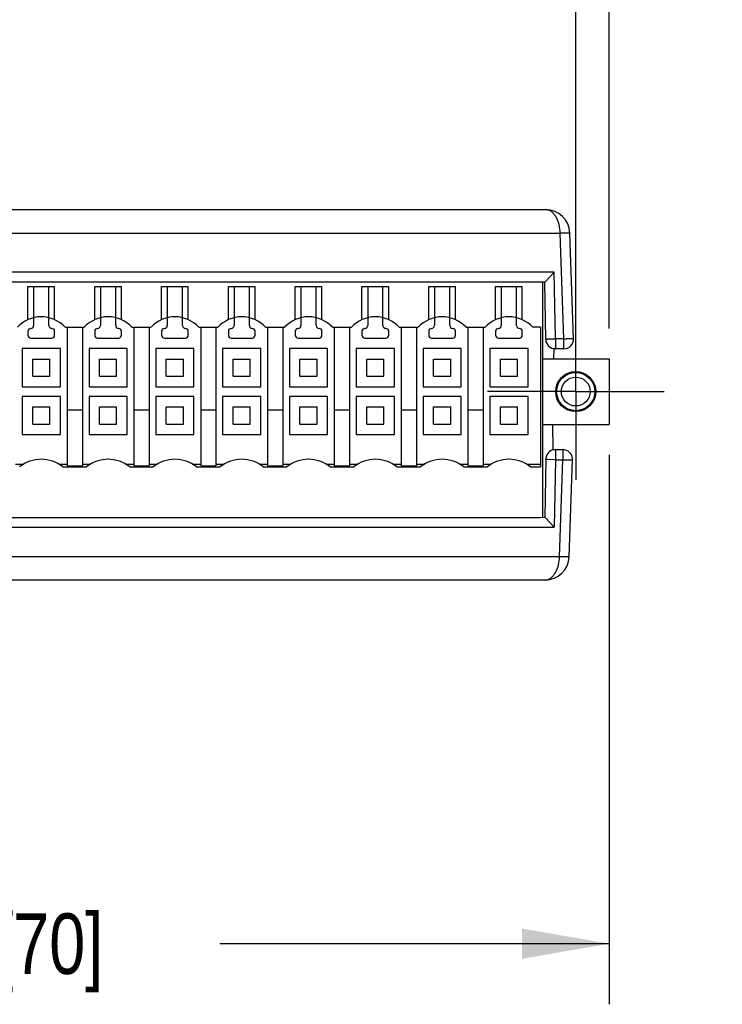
# Model space of a CAD drawing. Header units: inches. Extents: x 0 to 22, y 0 to 17.
# Tile 5 of 53: x 5.7 to 7.2, y 4.5 to 6.6. Entities that reach past the tile are written whole.
import ezdxf

# ---------------------------------------------------------------- set-up
doc = ezdxf.new("R2010")
doc.units = ezdxf.units.IN
doc.header["$LTSCALE"] = 1.21
doc.header["$MEASUREMENT"] = 0
doc.linetypes.add('CENTER', pattern=[0.6, 0.375, -0.075, 0.075, -0.075])
doc.layers.get('0').update_dxf_attribs({"linetype": 'CONTINUOUS'})
doc.layers.add('02___PRT_ALL_AXES', color=7, linetype='CONTINUOUS')
doc.layers.add('DIMENSIONS', color=7, linetype='CONTINUOUS')
doc.styles.get("Standard").update_dxf_attribs({"font": 'txt', "width": 0.8})
doc.dimstyles.new('DIMSTYLE_1', dxfattribs={"dimtxt": 0.125, "dimasz": 0.18, "dimexe": 0.125, "dimexo": 0.0625, "dimgap": 0.0625, "dimtad": 0, "dimtih": 1, "dimtoh": 1, "dimdec": 3, "dimzin": 4, "dimdsep": 46, "dimtxsty": 'STANDARD', "dimblk": '_FILLED', "dimblk1": '_FILLED', "dimblk2": '_FILLED', "dimcen": 0.09, "dimadec": 0, "dimazin": 0, "dimtp": 0.001, "dimtm": 0.001, "dimtfac": 1, "dimtdec": 3, "dimtofl": 0, "dimtmove": 0, "dimatfit": 3, "dimldrblk": '_FILLED', "dimfxl": 1, "dimtolj": 1, "dimtzin": 4, "dimarcsym": 0})

# ---------------------------------------------------------------- blocks, each defined once
blk = doc.blocks.new('_FILLED')
at = {"color": 0, "linetype": 'BYBLOCK'}
blk.add_solid([(0, 0), (-1, 0.174), (-1, -0.174)], dxfattribs=at)
blk = doc.blocks.new('*D9')
at = {"layer": 'DIMENSIONS', "color": 2, "linetype": 'CONTINUOUS'}
for p, q in [((4.2688, 5.8703), (4.2688, 7.7218)), ((6.8869, 5.8703), (6.8869, 7.7218)), ((4.2688, 7.5968), (4.9028, 7.5968)), ((6.8869, 7.5968), (6.2528, 7.5968))]:
    blk.add_line(p, q, dxfattribs=at)
at = {"layer": 'DIMENSIONS', "color": 2, "linetype": 'CONTINUOUS', "xscale": 0.18, "yscale": 0.18, "zscale": 0.18, "rotation": 180}
blk.add_blockref('_FILLED', (4.2688, 7.5968), dxfattribs=at)
at = {"layer": 'DIMENSIONS', "color": 2, "linetype": 'CONTINUOUS', "xscale": 0.18, "yscale": 0.18, "zscale": 0.18}
blk.add_blockref('_FILLED', (6.8869, 7.5968), dxfattribs=at)
at = {"layer": 'DIMENSIONS', "color": 2, "linetype": 'CONTINUOUS', "insert": (5.5778, 7.6593), "char_height": 0.125, "width": 1.225, "attachment_point": 2, "line_spacing_factor": 0.9}
blk.add_mtext('2.618{\\Ftxt.shx;\\W1.000000;\\H0.125000; }[66.5]', dxfattribs=at)
blk = doc.blocks.new('*D11')
at = {"layer": 'DIMENSIONS', "color": 2, "linetype": 'CONTINUOUS'}
for p, q in [((6.8869, 6.0524), (6.8869, 7.0581)), ((6.9558, 5.9382), (6.9558, 7.0581)), ((6.8869, 6.9331), (6.5269, 6.9331)), ((6.9558, 6.9331), (7.2979, 6.9331))]:
    blk.add_line(p, q, dxfattribs=at)
at = {"layer": 'DIMENSIONS', "color": 2, "linetype": 'CONTINUOUS', "xscale": 0.18, "yscale": 0.18, "zscale": 0.18}
blk.add_blockref('_FILLED', (6.8869, 6.9331), dxfattribs=at)
at = {"layer": 'DIMENSIONS', "color": 2, "linetype": 'CONTINUOUS', "xscale": 0.18, "yscale": 0.18, "zscale": 0.18, "rotation": 180}
blk.add_blockref('_FILLED', (6.9558, 6.9331), dxfattribs=at)
at = {"layer": 'DIMENSIONS', "color": 2, "linetype": 'CONTINUOUS', "insert": (7.3604, 6.9956), "char_height": 0.125, "width": 1.125, "attachment_point": 1, "line_spacing_factor": 0.9}
blk.add_mtext('.069{\\Ftxt.shx;\\W1.000000;\\H0.125000; }[1.75]', dxfattribs=at)
blk = doc.blocks.new('*D12')
at = {"layer": 'DIMENSIONS', "color": 2, "linetype": 'CONTINUOUS'}
for p, q in [((4.1999, 5.6774), (4.1999, 4.5441)), ((6.9558, 5.6774), (6.9558, 4.5441)), ((4.1999, 4.6691), (5.0028, 4.6691)), ((6.9558, 4.6691), (6.1528, 4.6691))]:
    blk.add_line(p, q, dxfattribs=at)
at = {"layer": 'DIMENSIONS', "color": 2, "linetype": 'CONTINUOUS', "xscale": 0.18, "yscale": 0.18, "zscale": 0.18, "rotation": 180}
blk.add_blockref('_FILLED', (4.1999, 4.6691), dxfattribs=at)
at = {"layer": 'DIMENSIONS', "color": 2, "linetype": 'CONTINUOUS', "xscale": 0.18, "yscale": 0.18, "zscale": 0.18}
blk.add_blockref('_FILLED', (6.9558, 4.6691), dxfattribs=at)
at = {"layer": 'DIMENSIONS', "color": 2, "linetype": 'CONTINUOUS', "insert": (5.5778, 4.7316), "char_height": 0.125, "width": 1.025, "attachment_point": 2, "line_spacing_factor": 0.9}
blk.add_mtext('2.756{\\Ftxt.shx;\\W1.000000;\\H0.125000; }[70]', dxfattribs=at)

msp = doc.modelspace()

# ---------------------------------------------------------------- linework, layer by layer
at = {"color": 7, "linetype": 'CONTINUOUS'}
for p, q in [((4.3309, 6.1831), (6.8248, 6.1831)), ((4.3009, 6.1348), (6.8547, 6.1348)), ((6.8624, 5.9168), (6.8547, 6.1348)), ((6.8823, 5.9168), (6.8747, 6.1348)), ((6.8426, 6.0538), (4.3131, 6.0538)), ((6.8249, 6.0354), (6.8426, 6.0538)), ((6.845, 5.9168), (6.8426, 6.0538)), ((6.8126, 6.0338), (4.3431, 6.0338)), ((6.8232, 6.0335), (6.8126, 6.0338)), ((6.818, 6.0337), (6.818, 5.5485)), ((6.825, 5.9157), (6.8229, 6.0335)), ((6.8232, 6.0335), (6.8249, 6.0354)), ((5.757, 5.9562), (5.757, 6.0244)), ((5.757, 6.0244), (5.8121, 6.0244)), ((5.7688, 6.0244), (5.7688, 5.9439)), ((5.8003, 5.9439), (5.8003, 6.0244)), ((5.8121, 5.9562), (5.8121, 6.0244)), ((5.8948, 6.0244), (5.9499, 6.0244)), ((5.8948, 5.9562), (5.8948, 6.0244)), ((5.9066, 6.0244), (5.9066, 5.9439)), ((5.9381, 5.9439), (5.9381, 6.0244)), ((5.9499, 5.9562), (5.9499, 6.0244)), ((6.0326, 6.0244), (6.0877, 6.0244)), ((6.0326, 5.9562), (6.0326, 6.0244)), ((6.0444, 6.0244), (6.0444, 5.9439)), ((6.0759, 5.9439), (6.0759, 6.0244)), ((6.0877, 5.9562), (6.0877, 6.0244)), ((6.1704, 6.0244), (6.2255, 6.0244)), ((6.1704, 5.9562), (6.1704, 6.0244)), ((6.1822, 6.0244), (6.1822, 5.9439)), ((6.2137, 5.9439), (6.2137, 6.0244)), ((6.2255, 5.9562), (6.2255, 6.0244)), ((6.3082, 6.0244), (6.3633, 6.0244)), ((6.3082, 5.9562), (6.3082, 6.0244)), ((6.32, 6.0244), (6.32, 5.9439)), ((6.3515, 5.9439), (6.3515, 6.0244)), ((6.3633, 5.9562), (6.3633, 6.0244)), ((6.4459, 6.0244), (6.5011, 6.0244)), ((6.4459, 5.9562), (6.4459, 6.0244)), ((6.4578, 6.0244), (6.4578, 5.9439)), ((6.4893, 5.9439), (6.4893, 6.0244)), ((6.5011, 5.9562), (6.5011, 6.0244)), ((6.5837, 6.0244), (6.6389, 6.0244)), ((6.5837, 5.9562), (6.5837, 6.0244)), ((6.5956, 6.0244), (6.5956, 5.9439)), ((6.6271, 5.9439), (6.6271, 6.0244)), ((6.6389, 5.9562), (6.6389, 6.0244)), ((6.7215, 6.0244), (6.7767, 6.0244)), ((6.7215, 5.9562), (6.7215, 6.0244)), ((6.7334, 6.0244), (6.7334, 5.9439)), ((6.7648, 5.9439), (6.7648, 6.0244)), ((6.7767, 5.9562), (6.7767, 6.0244)), ((5.757, 5.9321), (5.757, 5.9242)), ((5.8121, 5.9242), (5.8121, 5.9321)), ((5.8338, 5.9405), (5.873, 5.9405)), ((5.8377, 5.9405), (5.8377, 5.6544)), ((5.8692, 5.9405), (5.8692, 5.6544)), ((5.8948, 5.9321), (5.8948, 5.9242)), ((5.9499, 5.9242), (5.9499, 5.9321)), ((5.9716, 5.9405), (6.0108, 5.9405)), ((5.9755, 5.9405), (5.9755, 5.6544)), ((6.007, 5.9405), (6.007, 5.6544)), ((6.0326, 5.9321), (6.0326, 5.9242)), ((6.0877, 5.9242), (6.0877, 5.9321)), ((6.1094, 5.9405), (6.1486, 5.9405)), ((6.1133, 5.9405), (6.1133, 5.6544)), ((6.1448, 5.9405), (6.1448, 5.6544)), ((6.1704, 5.9321), (6.1704, 5.9242)), ((6.2255, 5.9242), (6.2255, 5.9321)), ((6.2472, 5.9405), (6.2864, 5.9405)), ((6.2511, 5.9405), (6.2511, 5.6544)), ((6.2826, 5.9405), (6.2826, 5.6544)), ((6.3082, 5.9321), (6.3082, 5.9242)), ((6.3633, 5.9242), (6.3633, 5.9321)), ((6.385, 5.9405), (6.4242, 5.9405)), ((6.3889, 5.9405), (6.3889, 5.6544)), ((6.4204, 5.9405), (6.4204, 5.6544)), ((6.4459, 5.9321), (6.4459, 5.9242)), ((6.5011, 5.9242), (6.5011, 5.9321)), ((6.5228, 5.9405), (6.562, 5.9405)), ((6.5267, 5.9405), (6.5267, 5.6544)), ((6.5582, 5.9405), (6.5582, 5.6544)), ((6.5837, 5.9321), (6.5837, 5.9242)), ((6.6389, 5.9242), (6.6389, 5.9321)), ((6.6606, 5.9405), (6.6998, 5.9405)), ((6.6645, 5.9405), (6.6645, 5.6544)), ((6.6959, 5.9405), (6.6959, 5.6544)), ((6.7215, 5.9321), (6.7215, 5.9242)), ((6.7767, 5.9242), (6.7767, 5.9321)), ((6.8141, 5.9405), (6.7984, 5.9405)), ((6.8141, 5.9405), (6.8141, 5.6523)), ((5.7629, 5.9183), (5.8062, 5.9183)), ((5.9007, 5.9183), (5.944, 5.9183)), ((6.0385, 5.9183), (6.0818, 5.9183)), ((6.1763, 5.9183), (6.2196, 5.9183)), ((6.3141, 5.9183), (6.3574, 5.9183)), ((6.4519, 5.9183), (6.4952, 5.9183)), ((6.5896, 5.9183), (6.633, 5.9183)), ((6.7274, 5.9183), (6.7708, 5.9183)), ((6.8624, 5.9168), (6.845, 5.9168)), ((6.845, 5.9168), (6.845, 5.8961)), ((6.8624, 5.8961), (6.8624, 5.9168)), ((5.8239, 5.8964), (5.7452, 5.8964)), ((5.7452, 5.8964), (5.7452, 5.8177)), ((5.8239, 5.8177), (5.8239, 5.8964)), ((5.9617, 5.8964), (5.883, 5.8964)), ((5.883, 5.8964), (5.883, 5.8177)), ((5.9617, 5.8177), (5.9617, 5.8964)), ((6.0995, 5.8964), (6.0208, 5.8964)), ((6.0208, 5.8964), (6.0208, 5.8177)), ((6.0995, 5.8177), (6.0995, 5.8964)), ((6.2373, 5.8964), (6.1585, 5.8964)), ((6.1585, 5.8964), (6.1585, 5.8177)), ((6.2373, 5.8177), (6.2373, 5.8964)), ((6.3751, 5.8964), (6.2963, 5.8964)), ((6.2963, 5.8964), (6.2963, 5.8177)), ((6.3751, 5.8177), (6.3751, 5.8964)), ((6.5129, 5.8964), (6.4341, 5.8964)), ((6.4341, 5.8964), (6.4341, 5.8177)), ((6.5129, 5.8177), (6.5129, 5.8964)), ((6.6507, 5.8964), (6.5719, 5.8964)), ((6.5719, 5.8964), (6.5719, 5.8177)), ((6.6507, 5.8177), (6.6507, 5.8964)), ((6.7885, 5.8964), (6.7097, 5.8964)), ((6.7097, 5.8964), (6.7097, 5.8177)), ((6.7885, 5.8177), (6.7885, 5.8964)), ((6.8415, 5.8961), (6.8411, 5.8757)), ((6.8624, 5.8961), (6.8415, 5.8961)), ((5.7668, 5.8748), (5.8022, 5.8748)), ((5.7668, 5.8393), (5.7668, 5.8748)), ((5.8022, 5.8393), (5.8022, 5.8748)), ((5.9046, 5.8748), (5.94, 5.8748)), ((5.9046, 5.8393), (5.9046, 5.8748)), ((5.94, 5.8393), (5.94, 5.8748)), ((6.0424, 5.8748), (6.0778, 5.8748)), ((6.0424, 5.8393), (6.0424, 5.8748)), ((6.0778, 5.8393), (6.0778, 5.8748)), ((6.1802, 5.8748), (6.2156, 5.8748)), ((6.1802, 5.8393), (6.1802, 5.8748)), ((6.2156, 5.8393), (6.2156, 5.8748)), ((6.318, 5.8748), (6.3534, 5.8748)), ((6.318, 5.8393), (6.318, 5.8748)), ((6.3534, 5.8393), (6.3534, 5.8748)), ((6.4558, 5.8748), (6.4912, 5.8748)), ((6.4558, 5.8393), (6.4558, 5.8748)), ((6.4912, 5.8393), (6.4912, 5.8748)), ((6.5936, 5.8748), (6.629, 5.8748)), ((6.5936, 5.8393), (6.5936, 5.8748)), ((6.629, 5.8393), (6.629, 5.8748)), ((6.7314, 5.8748), (6.7668, 5.8748)), ((6.7314, 5.8393), (6.7314, 5.8748)), ((6.7668, 5.8393), (6.7668, 5.8748)), ((6.818, 5.8757), (6.9558, 5.8757)), ((6.9558, 5.8757), (6.9558, 5.7399)), ((5.7668, 5.8393), (5.8022, 5.8393)), ((5.9046, 5.8393), (5.94, 5.8393)), ((6.0424, 5.8393), (6.0778, 5.8393)), ((6.1802, 5.8393), (6.2156, 5.8393)), ((6.318, 5.8393), (6.3534, 5.8393)), ((6.4558, 5.8393), (6.4912, 5.8393)), ((6.5936, 5.8393), (6.629, 5.8393)), ((6.7314, 5.8393), (6.7668, 5.8393)), ((5.7452, 5.8177), (5.8239, 5.8177)), ((5.883, 5.8177), (5.9617, 5.8177)), ((6.0208, 5.8177), (6.0995, 5.8177)), ((6.1585, 5.8177), (6.2373, 5.8177)), ((6.2963, 5.8177), (6.3751, 5.8177)), ((6.4341, 5.8177), (6.5129, 5.8177)), ((6.5719, 5.8177), (6.6507, 5.8177)), ((6.7097, 5.8177), (6.7885, 5.8177)), ((5.8239, 5.798), (5.7452, 5.798)), ((5.7452, 5.798), (5.7452, 5.7192)), ((5.8239, 5.7192), (5.8239, 5.798)), ((5.9617, 5.798), (5.883, 5.798)), ((5.883, 5.798), (5.883, 5.7192)), ((5.9617, 5.7192), (5.9617, 5.798)), ((6.0995, 5.798), (6.0208, 5.798)), ((6.0208, 5.798), (6.0208, 5.7192)), ((6.0995, 5.7192), (6.0995, 5.798)), ((6.2373, 5.798), (6.1585, 5.798)), ((6.1585, 5.798), (6.1585, 5.7192)), ((6.2373, 5.7192), (6.2373, 5.798)), ((6.3751, 5.798), (6.2963, 5.798)), ((6.2963, 5.798), (6.2963, 5.7192)), ((6.3751, 5.7192), (6.3751, 5.798)), ((6.5129, 5.798), (6.4341, 5.798)), ((6.4341, 5.798), (6.4341, 5.7192)), ((6.5129, 5.7192), (6.5129, 5.798)), ((6.6507, 5.798), (6.5719, 5.798)), ((6.5719, 5.798), (6.5719, 5.7192)), ((6.6507, 5.7192), (6.6507, 5.798)), ((6.7885, 5.798), (6.7097, 5.798)), ((6.7097, 5.798), (6.7097, 5.7192)), ((6.7885, 5.7192), (6.7885, 5.798)), ((5.7668, 5.7763), (5.8022, 5.7763)), ((5.7668, 5.7409), (5.7668, 5.7763)), ((5.8022, 5.7409), (5.8022, 5.7763)), ((5.8377, 5.7704), (5.8692, 5.7704)), ((5.9046, 5.7763), (5.94, 5.7763)), ((5.9046, 5.7409), (5.9046, 5.7763)), ((5.94, 5.7409), (5.94, 5.7763)), ((5.9755, 5.7704), (6.007, 5.7704)), ((6.0424, 5.7763), (6.0778, 5.7763)), ((6.0424, 5.7409), (6.0424, 5.7763)), ((6.0778, 5.7409), (6.0778, 5.7763)), ((6.1133, 5.7704), (6.1448, 5.7704)), ((6.1802, 5.7763), (6.2156, 5.7763)), ((6.1802, 5.7409), (6.1802, 5.7763)), ((6.2156, 5.7409), (6.2156, 5.7763)), ((6.2511, 5.7704), (6.2826, 5.7704)), ((6.318, 5.7763), (6.3534, 5.7763)), ((6.318, 5.7409), (6.318, 5.7763)), ((6.3534, 5.7409), (6.3534, 5.7763)), ((6.3889, 5.7704), (6.4204, 5.7704)), ((6.4558, 5.7763), (6.4912, 5.7763)), ((6.4558, 5.7409), (6.4558, 5.7763)), ((6.4912, 5.7409), (6.4912, 5.7763)), ((6.5267, 5.7704), (6.5582, 5.7704)), ((6.5936, 5.7763), (6.629, 5.7763)), ((6.5936, 5.7409), (6.5936, 5.7763)), ((6.629, 5.7409), (6.629, 5.7763)), ((6.6645, 5.7704), (6.6959, 5.7704)), ((6.7314, 5.7763), (6.7668, 5.7763)), ((6.7314, 5.7409), (6.7314, 5.7763)), ((6.7668, 5.7409), (6.7668, 5.7763)), ((5.7668, 5.7409), (5.8022, 5.7409)), ((5.9046, 5.7409), (5.94, 5.7409)), ((6.0424, 5.7409), (6.0778, 5.7409)), ((6.1802, 5.7409), (6.2156, 5.7409)), ((6.318, 5.7409), (6.3534, 5.7409)), ((6.4558, 5.7409), (6.4912, 5.7409)), ((6.5936, 5.7409), (6.629, 5.7409)), ((6.7314, 5.7409), (6.7668, 5.7409)), ((6.818, 5.7399), (6.9558, 5.7399)), ((6.8403, 5.6881), (6.8394, 5.7399)), ((5.7452, 5.7192), (5.8239, 5.7192)), ((5.883, 5.7192), (5.9617, 5.7192)), ((6.0208, 5.7192), (6.0995, 5.7192)), ((6.1585, 5.7192), (6.2373, 5.7192)), ((6.2963, 5.7192), (6.3751, 5.7192)), ((6.4341, 5.7192), (6.5129, 5.7192)), ((6.5719, 5.7192), (6.6507, 5.7192)), ((6.7097, 5.7192), (6.7885, 5.7192)), ((6.8403, 5.6881), (6.8603, 5.6881)), ((6.845, 5.6881), (6.845, 5.6674)), ((6.8603, 5.6881), (6.8603, 5.6674)), ((6.825, 5.6684), (6.8229, 5.5487)), ((6.825, 5.6684), (6.8251, 5.6698)), ((6.845, 5.6674), (6.8288, 5.668)), ((6.845, 5.6674), (6.8426, 5.5284)), ((6.845, 5.6674), (6.8603, 5.6674)), ((6.8533, 5.4673), (6.8603, 5.6674)), ((6.8603, 5.6674), (6.8742, 5.6671)), ((6.8733, 5.4673), (6.8803, 5.6674)), ((6.8803, 5.6688), (6.8803, 5.6674)), ((5.7314, 5.6583), (5.7486, 5.6583)), ((5.8204, 5.6583), (5.8377, 5.6583)), ((5.8291, 5.6523), (5.8778, 5.6523)), ((5.8377, 5.6544), (5.8692, 5.6544)), ((5.8692, 5.6583), (5.8864, 5.6583)), ((5.9582, 5.6583), (5.9755, 5.6583)), ((5.9669, 5.6523), (6.0156, 5.6523)), ((5.9755, 5.6544), (6.007, 5.6544)), ((6.007, 5.6583), (6.0242, 5.6583)), ((6.096, 5.6583), (6.1133, 5.6583)), ((6.1047, 5.6523), (6.1534, 5.6523)), ((6.1133, 5.6544), (6.1448, 5.6544)), ((6.1448, 5.6583), (6.162, 5.6583)), ((6.2338, 5.6583), (6.2511, 5.6583)), ((6.2425, 5.6523), (6.2912, 5.6523)), ((6.2511, 5.6544), (6.2826, 5.6544)), ((6.2826, 5.6583), (6.2998, 5.6583)), ((6.3716, 5.6583), (6.3889, 5.6583)), ((6.3803, 5.6523), (6.429, 5.6523)), ((6.3889, 5.6544), (6.4204, 5.6544)), ((6.4204, 5.6583), (6.4376, 5.6583)), ((6.5094, 5.6583), (6.5267, 5.6583)), ((6.518, 5.6523), (6.5668, 5.6523)), ((6.5267, 5.6544), (6.5582, 5.6544)), ((6.5582, 5.6583), (6.5754, 5.6583)), ((6.6472, 5.6583), (6.6645, 5.6583)), ((6.6558, 5.6523), (6.7046, 5.6523)), ((6.6645, 5.6544), (6.6959, 5.6544)), ((6.6959, 5.6583), (6.7132, 5.6583)), ((6.785, 5.6583), (6.8141, 5.6583)), ((6.7936, 5.6523), (6.8141, 5.6523)), ((4.3431, 5.5484), (6.8126, 5.5484)), ((6.8126, 5.5484), (6.8232, 5.5487)), ((6.8232, 5.5487), (6.8249, 5.5468)), ((6.8249, 5.5468), (6.8426, 5.5284)), ((4.3131, 5.5284), (6.8426, 5.5284)), ((6.8533, 5.4673), (4.3023, 5.4673)), ((6.8234, 5.4191), (4.3323, 5.4191))]:
    msp.add_line(p, q, dxfattribs=at)
for centre, radius, start, end in [((6.8248, 6.1331), 0.05, 2, 90), ((5.7845, 5.8952), 0.0669, 42.5685, 137.4315), ((5.9223, 5.8952), 0.0669, 42.5685, 137.4315), ((6.0601, 5.8952), 0.0669, 42.5685, 137.4315), ((6.1979, 5.8952), 0.0669, 42.5685, 137.4315), ((6.3357, 5.8952), 0.0669, 42.5685, 137.4315), ((6.4735, 5.8952), 0.0669, 42.5685, 137.4315), ((6.6113, 5.8952), 0.0669, 42.5685, 137.4315), ((6.7491, 5.8952), 0.0669, 42.5685, 137.4315), ((5.7629, 5.9321), 0.00591, 90, 180), ((5.7629, 5.9439), 0.00591, 270, 360), ((5.8062, 5.9439), 0.00591, 180, 270), ((5.8062, 5.9321), 0.00591, 0, 90), ((5.9007, 5.9321), 0.00591, 90, 180), ((5.9007, 5.9439), 0.00591, 270, 360), ((5.944, 5.9439), 0.00591, 180, 270), ((5.944, 5.9321), 0.00591, 0, 90), ((6.0385, 5.9321), 0.00591, 90, 180), ((6.0385, 5.9439), 0.00591, 270, 360), ((6.0818, 5.9439), 0.00591, 180, 270), ((6.0818, 5.9321), 0.00591, 0, 90), ((6.1763, 5.9321), 0.00591, 90, 180), ((6.1763, 5.9439), 0.00591, 270, 360), ((6.2196, 5.9439), 0.00591, 180, 270), ((6.2196, 5.9321), 0.00591, 0, 90), ((6.3141, 5.9321), 0.00591, 90, 180), ((6.3141, 5.9439), 0.00591, 270, 360), ((6.3574, 5.9439), 0.00591, 180, 270), ((6.3574, 5.9321), 0.00591, 0, 90), ((6.4519, 5.9321), 0.00591, 90, 180), ((6.4519, 5.9439), 0.00591, 270, 360), ((6.4952, 5.9439), 0.00591, 180, 270), ((6.4952, 5.9321), 0.00591, 0, 90), ((6.5896, 5.9321), 0.00591, 90, 180), ((6.5896, 5.9439), 0.00591, 270, 360), ((6.633, 5.9439), 0.00591, 180, 270), ((6.633, 5.9321), 0.00591, 0, 90), ((6.7274, 5.9321), 0.00591, 90, 180), ((6.7274, 5.9439), 0.00591, 270, 360), ((6.7708, 5.9439), 0.00591, 180, 270), ((6.7708, 5.9321), 0.00591, 0, 90), ((5.7629, 5.9242), 0.00591, 180, 270), ((5.8062, 5.9242), 0.00591, 270, 360), ((5.9007, 5.9242), 0.00591, 180, 270), ((5.944, 5.9242), 0.00591, 270, 360), ((6.0385, 5.9242), 0.00591, 180, 270), ((6.0818, 5.9242), 0.00591, 270, 360), ((6.1763, 5.9242), 0.00591, 180, 270), ((6.2196, 5.9242), 0.00591, 270, 360), ((6.3141, 5.9242), 0.00591, 180, 270), ((6.3574, 5.9242), 0.00591, 270, 360), ((6.4519, 5.9242), 0.00591, 180, 270), ((6.4952, 5.9242), 0.00591, 270, 360), ((6.5896, 5.9242), 0.00591, 180, 270), ((6.633, 5.9242), 0.00591, 270, 360), ((6.7274, 5.9242), 0.00591, 180, 270), ((6.7708, 5.9242), 0.00591, 270, 360), ((6.845, 5.9161), 0.02, 181, 270), ((6.8624, 5.9161), 0.02, 270, 2), ((6.845, 5.6681), 0.02, 90, 175.0055), ((6.8603, 5.6681), 0.02, 2, 90), ((5.7845, 5.5972), 0.0709, 51.0576, 128.9424), ((5.9223, 5.5972), 0.0709, 51.0576, 128.9424), ((6.0601, 5.5972), 0.0709, 51.0576, 128.9424), ((6.1979, 5.5972), 0.0709, 51.0576, 128.9424), ((6.3357, 5.5972), 0.0709, 51.0576, 128.9424), ((6.4735, 5.5972), 0.0709, 51.0576, 128.9424), ((6.6113, 5.5972), 0.0709, 51.0576, 128.9424), ((6.7491, 5.5972), 0.0709, 51.0576, 128.9424), ((6.8234, 5.4691), 0.05, 270, 358)]:
    msp.add_arc(centre, radius, start, end, dxfattribs=at)
for points, knots in [([(6.8547, 6.1348), (6.8547, 6.1365), (6.8545, 6.14), (6.8538, 6.1467), (6.8521, 6.1545), (6.849, 6.163), (6.8457, 6.1691), (6.8427, 6.1733), (6.8397, 6.1766), (6.8364, 6.1794), (6.8328, 6.1813), (6.8302, 6.1823), (6.8275, 6.1829), (6.8257, 6.1831), (6.8248, 6.1831)], [0, 0, 0, 0, 0.08365, 0.166293, 0.324697, 0.470435, 0.601295, 0.661085, 0.717293, 0.819902, 0.867262, 0.9126, 0.956598, 1, 1, 1, 1]), ([(6.8547, 6.1348), (6.856, 6.1349), (6.858, 6.135), (6.8605, 6.135), (6.8624, 6.135), (6.8641, 6.1351), (6.8658, 6.1351), (6.8674, 6.1351), (6.8688, 6.1351), (6.8701, 6.1351), (6.8713, 6.1351), (6.8722, 6.1351), (6.8728, 6.1351), (6.8732, 6.135), (6.8735, 6.135), (6.8739, 6.135), (6.8741, 6.135), (6.8743, 6.1349), (6.8745, 6.1349), (6.8746, 6.1349), (6.8746, 6.1349), (6.8747, 6.1349), (6.8747, 6.1348), (6.8747, 6.1348), (6.8747, 6.1348), (6.8747, 6.1348)], [0, 0, 0, 0, 0.194576, 0.289789, 0.382113, 0.470659, 0.554642, 0.633288, 0.705871, 0.771707, 0.830109, 0.880508, 0.902576, 0.922491, 0.940209, 0.955688, 0.968898, 0.979815, 0.98841, 0.991828, 0.994652, 0.996881, 0.998509, 0.99954, 1, 1, 1, 1]), ([(6.825, 5.9157), (6.825, 5.9157), (6.825, 5.9158), (6.8251, 5.9158), (6.8251, 5.9158), (6.8252, 5.9158), (6.8255, 5.9159), (6.8259, 5.916), (6.8266, 5.916), (6.8274, 5.9161), (6.8284, 5.9162), (6.8296, 5.9163), (6.8309, 5.9163), (6.8323, 5.9164), (6.8345, 5.9165), (6.8374, 5.9166), (6.8411, 5.9167), (6.8437, 5.9168), (6.845, 5.9168)], [0, 0, 0, 0, 0.002087, 0.003818, 0.006089, 0.012322, 0.020856, 0.04485, 0.077995, 0.11997, 0.170369, 0.228766, 0.294585, 0.367149, 0.445777, 0.618239, 0.805583, 1, 1, 1, 1]), ([(6.8624, 5.9168), (6.8637, 5.9168), (6.8662, 5.9169), (6.8699, 5.917), (6.8728, 5.917), (6.875, 5.9171), (6.8764, 5.9171), (6.8778, 5.9171), (6.8789, 5.9171), (6.8799, 5.917), (6.8808, 5.917), (6.8814, 5.917), (6.8819, 5.9169), (6.8821, 5.9169), (6.8822, 5.9169), (6.8823, 5.9168), (6.8823, 5.9168), (6.8823, 5.9168), (6.8823, 5.9168)], [0, 0, 0, 0, 0.19449, 0.381833, 0.554294, 0.632917, 0.705474, 0.771282, 0.829662, 0.88005, 0.922017, 0.955153, 0.979142, 0.987676, 0.99391, 0.996181, 0.997912, 1, 1, 1, 1]), ([(6.8288, 5.668), (6.8285, 5.668), (6.828, 5.668), (6.8272, 5.6681), (6.8266, 5.6681), (6.826, 5.6682), (6.8256, 5.6683), (6.8253, 5.6683), (6.8251, 5.6684), (6.825, 5.6684), (6.825, 5.6684), (6.825, 5.6684)], [0, 0, 0, 0, 0.225942, 0.424771, 0.595376, 0.736664, 0.847696, 0.928107, 0.977944, 0.991877, 1, 1, 1, 1]), ([(6.8742, 5.6671), (6.8747, 5.6671), (6.8755, 5.6671), (6.8767, 5.6671), (6.8778, 5.6671), (6.8787, 5.6672), (6.8794, 5.6672), (6.8798, 5.6672), (6.8801, 5.6673), (6.8802, 5.6673), (6.8803, 5.6673), (6.8803, 5.6673), (6.8803, 5.6674), (6.8803, 5.6674)], [0, 0, 0, 0, 0.222996, 0.421087, 0.592295, 0.73492, 0.84759, 0.929264, 0.958298, 0.97946, 0.98715, 0.992997, 1, 1, 1, 1]), ([(6.8234, 5.4191), (6.8243, 5.4191), (6.8261, 5.4192), (6.8288, 5.4198), (6.8314, 5.4208), (6.835, 5.4228), (6.8383, 5.4255), (6.8413, 5.4289), (6.8443, 5.433), (6.8476, 5.4392), (6.8507, 5.4477), (6.8524, 5.4555), (6.8531, 5.4622), (6.8533, 5.4656), (6.8533, 5.4673)], [0, 0, 0, 0, 0.043405, 0.087405, 0.132745, 0.180107, 0.282715, 0.338919, 0.398705, 0.529559, 0.675297, 0.833701, 0.916345, 1, 1, 1, 1]), ([(6.8733, 5.4673), (6.8733, 5.4673), (6.8733, 5.4673), (6.8732, 5.4672), (6.8731, 5.4672), (6.8729, 5.4672), (6.8727, 5.4672), (6.8725, 5.4672), (6.8721, 5.4671), (6.8716, 5.4671), (6.8709, 5.4671), (6.8695, 5.4671), (6.8673, 5.467), (6.8643, 5.4671), (6.8615, 5.4671), (6.8591, 5.4672), (6.8566, 5.4673), (6.8546, 5.4673), (6.8533, 5.4673)], [0, 0, 0, 0, 0.003313, 0.00758, 0.013796, 0.022242, 0.032989, 0.046053, 0.061429, 0.079083, 0.120996, 0.171337, 0.295363, 0.446335, 0.618582, 0.710723, 0.805734, 1, 1, 1, 1])]:
    msp.add_open_spline(points, degree=3, knots=knots, dxfattribs=at)
at = {"layer": '02___PRT_ALL_AXES', "color": 7, "linetype": 'CENTER'}
for q in [(6.8869, 5.9899), (6.7048, 5.8078), (7.069, 5.8078), (6.8869, 5.6257)]:
    msp.add_line((6.8869, 5.8078), q, dxfattribs=at)
at = {"layer": '02___PRT_ALL_AXES', "color": 7, "linetype": 'CONTINUOUS'}
for radius in [0.0413, 0.0394, 0.0297]:
    msp.add_circle((6.8869, 5.8078), radius, dxfattribs=at)

# ---------------------------------------------------------------- dimensions: what is measured, and where the dimension line sits
at = {"layer": 'DIMENSIONS', "color": 2, "linetype": 'CONTINUOUS'}
for base, p1, p2, picture, middle in [((6.8869, 7.5968), (4.2688, 5.8078), (6.8869, 5.8078), '*D9', (5.5778, 7.5968)), ((6.9558, 6.9331), (6.8869, 5.9899), (6.9558, 5.8757), '*D11', (7.9229, 6.9331)), ((6.9558, 4.6691), (4.1999, 5.7399), (6.9558, 5.7399), '*D12', (5.5778, 4.6691))]:
    dim = msp.add_linear_dim(base=base, p1=p1, p2=p2, dimstyle='DIMSTYLE_1', dxfattribs=at)
    dim.commit()
    dim.dimension.update_dxf_attribs({"geometry": picture, "text_midpoint": middle, "dimtype": 160})

doc.saveas('drawing.dxf')
